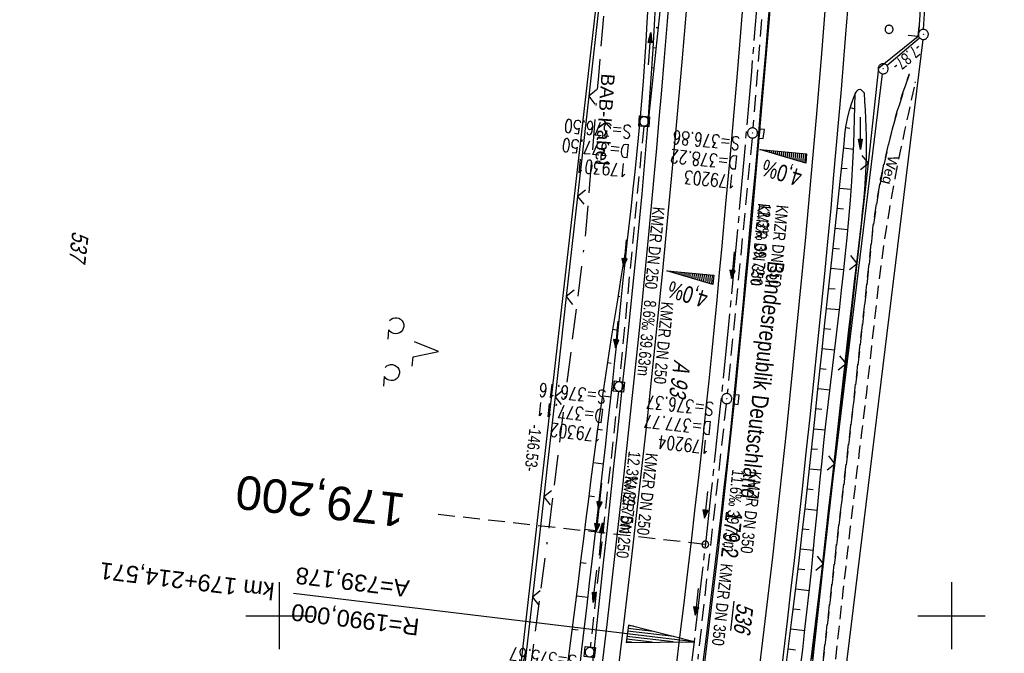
# Model space of a CAD drawing. Extents: x 508275 to 508667, y 447201 to 448341.
# Tile 10 of 33: x 508361 to 508508, y 447494 to 447589. Entities that reach past the tile are written whole.
import ezdxf
from ezdxf.enums import TextEntityAlignment as Align

# ---------------------------------------------------------------- set-up
doc = ezdxf.new("R2010")
doc.units = 0
doc.header["$LTSCALE"] = 10
doc.header["$MEASUREMENT"] = 0
for name, pattern in [('ACAD_ISO16W100', [73, 15, -6.5, 15, -6.5, 15, -7, 1, -7]), ('ACHSE', [5.5, 4, -0.5, 0.5, -0.5]), ('AUSGEZOGEN', [0]), ('LT00', [0]), ('LT11', [0.3, 0.2, -0.1]), ('LT17', [0.15, 0.1, -0.05]), ('STRICHLINIE2', [0.375, 0.25, -0.125])]:
    doc.linetypes.add(name, pattern=pattern)
doc.layers.get('0').update_dxf_attribs({"linetype": 'LT00'})
for name, color, linetype in [('--EK_FBR', 250, 'LT00'), ('--EK_Halt-Pfeil', 4, 'LT00'), ('--EK_Haltung', 7, 'STRICHLINIE2'), ('--EK_Haltung-Text', 140, 'LT00'), ('--EK_Schacht-Text', 5, 'LT00'), ('--EK_ST-93-1', 30, 'LT17'), ('--EL_DFK_AB_L', 21, 'LT00'), ('--EL_DFK_AB_P', 7, 'LT00'), ('--EL_Halt-Pfeil', 4, 'LT00'), ('--EL_Haltung', 182, 'STRICHLINIE2'), ('--EL_Haltung-Text', 182, 'LT00'), ('-AX-093', 35, 'ACHSE'), ('-EL-93-1', 250, 'LT00'), ('-QUE-40O', 11, 'Continuous'), ('-QUE-40W', 11, 'Continuous'), ('-ST-93-1', 250, 'LT00'), ('ABSTAND', 8, 'LT00'), ('BAB-KABEL', 220, 'ACAD_ISO16W100'), ('BAB-KABEL_TEXT', 221, 'Continuous'), ('BRD', 255, 'Continuous'), ('DFK_AB_FLNR', 7, 'Continuous'), ('DFK_AB_L', 21, 'LT00'), ('DFK_AB_P', 7, 'LT00'), ('DFK_BES-WEGE', 255, 'LT00'), ('DFK_FLUR_NR', 250, 'LT00'), ('DFK_KATASTER', 250, 'LT00'), ('DFK_NUTZUNG', 250, 'LT00'), ('DFK_VERMPKT', 252, 'LT00'), ('FELDWEG_TEXT', 250, 'Continuous'), ('PFEIL', 140, 'AUSGEZOGEN'), ('V126_AFBR_BAB', 250, 'LT00'), ('V126_BOESCH', 250, 'LT00'), ('V126_BOSCHUNG', 250, 'LT00'), ('V126_FELDWEG', 250, 'LT11'), ('V126_GRABEN', 250, 'LT00'), ('V126_H_BORD', 8, 'LT00'), ('V126_KA_MULD', 182, 'LT00'), ('V126_KA_PRUF', 182, 'LT00'), ('V126_LD_MARK', 250, 'LT00'), ('V126_RASTER', 250, 'LT00'), ('V126_SINKK', 182, 'LT00'), ('V126_ZAUN', 40, 'LT00')]:
    doc.layers.add(name, color=color, linetype=linetype)
doc.styles.add('Arial', font='ARIAL.TTF')
doc.styles.add('Beschrift', font='ARIAL.TTF')
doc.styles.add('Haltungsbeschriftung', font='ARIAL.TTF', dxfattribs={"width": 0.75})
doc.styles.add('schachtbeschriftung', font='romans.shx', dxfattribs={"width": 0.75, "height": 2})
doc.styles.get("Standard").update_dxf_attribs({"font": 'ARIAL.TTF'})

# ---------------------------------------------------------------- blocks, each defined once
blk = doc.blocks.new('SYMB7010')
at = {"color": 0, "linetype": 'ByBlock'}
for points in [[(-0.031408, 0.499213), (-0.093728, 0.49134), (-0.15457, 0.475719), (-0.212975, 0.452595), (-0.268021, 0.422333), (-0.31884, 0.385411), (-0.36463, 0.342411), (-0.40467, 0.29401), (-0.438329, 0.240973), (-0.465074, 0.184136), (-0.484486, 0.124395), (-0.496256, 0.062692), (-0.5002, 0)], [(-0.5002, 0), (-0.496256, -0.062692), (-0.484486, -0.124395), (-0.465075, -0.184136), (-0.438329, -0.240973), (-0.404671, -0.29401), (-0.36463, -0.342411), (-0.31884, -0.385411), (-0.268021, -0.422333), (-0.212975, -0.452595), (-0.154571, -0.475719), (-0.093728, -0.49134), (-0.031408, -0.499213), (0.031408, -0.499213)], [(0.5002, 0), (0.496256, 0.062692), (0.484485, 0.124395), (0.465074, 0.184136), (0.438329, 0.240973), (0.40467, 0.29401), (0.36463, 0.342411), (0.31884, 0.385411), (0.268021, 0.422333), (0.212975, 0.452595), (0.15457, 0.475719), (0.093728, 0.49134), (0.031408, 0.499213), (-0.031408, 0.499213)], [(0.031408, -0.499213), (0.093728, -0.491341), (0.15457, -0.475719), (0.212975, -0.452595), (0.268021, -0.422333), (0.31884, -0.385411), (0.36463, -0.342411), (0.404671, -0.294011), (0.438329, -0.240974), (0.465075, -0.184136), (0.484486, -0.124395), (0.496256, -0.062692), (0.500201, 0)]]:
    blk.add_lwpolyline(points, dxfattribs=at)
blk = doc.blocks.new('SYMB7201')
at = {"color": 0, "linetype": 'ByBlock'}
for p, q in [((0, 0.385), (-0.11, 0.015)), ((-0.255, -0.385), (-0.115, -0.385)), ((0.445, -0.385), (0.585, -0.385))]:
    blk.add_line(p, q, dxfattribs=at)
for points in [[(0.25, 0.015), (0.11, 0.015), (0, 0.385)], [(-0.393816, -0.383308), (-0.416239, -0.362945), (-0.432849, -0.337617), (-0.442589, -0.308936), (-0.444836, -0.27873), (-0.439449, -0.248923), (-0.426769, -0.221415), (-0.407606, -0.197958), (-0.38318, -0.180047), (-0.355047, -0.168823), (-0.325, -0.165), (-0.294953, -0.168823), (-0.26682, -0.180047), (-0.242394, -0.197959), (-0.223231, -0.221415), (-0.210551, -0.248923), (-0.205164, -0.27873), (-0.207411, -0.308936), (-0.21715, -0.337617), (-0.233761, -0.362945), (-0.256184, -0.383308)], [(0.306185, -0.383308), (0.283761, -0.362945), (0.267151, -0.337617), (0.257411, -0.308936), (0.255164, -0.27873), (0.260552, -0.248923), (0.273231, -0.221415), (0.292394, -0.197958), (0.31682, -0.180047), (0.344953, -0.168823), (0.375, -0.165), (0.405047, -0.168823), (0.43318, -0.180047), (0.457606, -0.197959), (0.476769, -0.221415), (0.489449, -0.248923), (0.494836, -0.27873), (0.492589, -0.308936), (0.48285, -0.337617), (0.466239, -0.362945), (0.443816, -0.383308)]]:
    blk.add_lwpolyline(points, dxfattribs=at)
blk = doc.blocks.new('SYMB0003')
at = {"color": 0, "linetype": 'ByBlock'}
for p, q in [((-0.015712, 0), (0.010166, 0.012015)), ((0, -0.021257), (-0.015712, 0)), ((0.010166, 0.012015), (0, -0.021257))]:
    blk.add_line(p, q, dxfattribs=at)
for points in [[(-0.031395, 0.499013), (-0.093691, 0.491144), (-0.154509, 0.475528), (-0.21289, 0.452414), (-0.267913, 0.422164), (-0.318712, 0.385257), (-0.364484, 0.342274), (-0.404509, 0.293893), (-0.438154, 0.240877), (-0.464888, 0.184062), (-0.484292, 0.124345), (-0.496058, 0.062667), (-0.5, 0)], [(-0.5, 0), (-0.496058, -0.062667), (-0.484292, -0.124345), (-0.464888, -0.184062), (-0.438154, -0.240877), (-0.404509, -0.293893), (-0.364485, -0.342274), (-0.318712, -0.385257), (-0.267914, -0.422164), (-0.21289, -0.452414), (-0.154509, -0.475529), (-0.093691, -0.491144), (-0.031395, -0.499014), (0.031395, -0.499014)], [(0.5, 0), (0.496057, 0.062667), (0.484292, 0.124345), (0.464888, 0.184062), (0.438153, 0.240877), (0.404509, 0.293893), (0.364484, 0.342274), (0.318712, 0.385257), (0.267913, 0.422164), (0.21289, 0.452414), (0.154509, 0.475528), (0.093691, 0.491144), (0.031395, 0.499013), (-0.031395, 0.499013)], [(0.031395, -0.499014), (0.093691, -0.491144), (0.154509, -0.475529), (0.21289, -0.452414), (0.267914, -0.422164), (0.318712, -0.385257), (0.364485, -0.342274), (0.404509, -0.293893), (0.438154, -0.240877), (0.464889, -0.184062), (0.484292, -0.124345), (0.496058, -0.062667), (0.5, 0)]]:
    blk.add_lwpolyline(points, dxfattribs=at)
blk = doc.blocks.new('SYMB18')
at = {"color": 0, "linetype": 'ByBlock'}
for p, q in [((1, 0.13), (0, 0)), ((0.000669, 0), (1, 0)), ((0.307692, 0.04), (1, 0.04)), ((0.615385, 0.08), (1, 0.08)), ((0.923077, 0.12), (1, 0.12)), ((0.307692, -0.04), (1, -0.04)), ((0.615385, -0.08), (1, -0.08)), ((0.923077, -0.12), (1, -0.12))]:
    blk.add_line(p, q, dxfattribs=at)
at = {"color": 0, "linetype": 'ByBlock', "flags": 128}
blk.add_lwpolyline([(0, 0), (1, -0.13), (1, 0.13)], dxfattribs=at)
blk = doc.blocks.new('SYMB2')
at = {"color": 0, "linetype": 'ByBlock', "flags": 128}
for points in [[(-0.031395, 0.499013), (-0.093691, 0.491144), (-0.154509, 0.475528), (-0.21289, 0.452414), (-0.267913, 0.422164), (-0.318712, 0.385257), (-0.364484, 0.342274), (-0.404509, 0.293893), (-0.438154, 0.240877), (-0.464888, 0.184062), (-0.484292, 0.124345), (-0.496058, 0.062667), (-0.5, 0)], [(-0.5, 0), (-0.496058, -0.062667), (-0.484292, -0.124345), (-0.464888, -0.184062), (-0.438154, -0.240877), (-0.404509, -0.293893), (-0.364485, -0.342274), (-0.318712, -0.385257), (-0.267914, -0.422164), (-0.21289, -0.452414), (-0.154509, -0.475529), (-0.093691, -0.491144), (-0.031395, -0.499014), (0.031395, -0.499014)], [(0.5, 0), (0.496057, 0.062667), (0.484292, 0.124345), (0.464888, 0.184062), (0.438153, 0.240877), (0.404509, 0.293893), (0.364484, 0.342274), (0.318712, 0.385257), (0.267913, 0.422164), (0.21289, 0.452414), (0.154509, 0.475528), (0.093691, 0.491144), (0.031395, 0.499013), (-0.031395, 0.499013)], [(0.031395, -0.499014), (0.093691, -0.491144), (0.154509, -0.475529), (0.21289, -0.452414), (0.267914, -0.422164), (0.318712, -0.385257), (0.364485, -0.342274), (0.404509, -0.293893), (0.438154, -0.240877), (0.464889, -0.184062), (0.484292, -0.124345), (0.496058, -0.062667), (0.5, 0)]]:
    blk.add_lwpolyline(points, dxfattribs=at)
blk = doc.blocks.new('Pfreil3')
at = {"layer": 'PFEIL'}
blk.add_hatch(color=256, dxfattribs=at).paths.add_polyline_path([(-1.55, 0.27), (-1.55, -0.27), (0, 0)])
for p, q in [((-1.55, 0), (-4.83, 0)), ((-1.55, -0.27), (-1.55, 0.27)), ((-1.55, 0.27), (0, 0)), ((0, 0), (-1.55, -0.27))]:
    blk.add_line(p, q, dxfattribs=at)
blk = doc.blocks.new('SYMB0011')
at = {"color": 0, "linetype": 'ByBlock'}
for p, q in [((0.5, 0), (-0.5, 0)), ((0, 0.5), (0, -0.5))]:
    blk.add_line(p, q, dxfattribs=at)
blk = doc.blocks.new('SYMB0024')
at = {"color": 0, "linetype": 'ByBlock'}
for p, q in [((-0.5, 0.5), (0, 0)), ((0, 0), (0.5, 0.5))]:
    blk.add_line(p, q, dxfattribs=at)
blk = doc.blocks.new('SYMB1210')
at = {"color": 0, "linetype": 'ByBlock'}
blk.add_line((0.018815, -0.179014), (0.055623, -0.17119), dxfattribs=at)
for points in [[(-0.2, -0.2), (-0.2, 0.2), (0.2, 0.2), (0.2, -0.2), (-0.2, -0.2)], [(0.018815, 0.179014), (-0.018815, 0.179014), (-0.055623, 0.17119), (-0.09, 0.155885), (-0.120444, 0.133766), (-0.145623, 0.105801), (-0.164438, 0.073213), (-0.176067, 0.037424), (-0.18, 0)], [(-0.18, 0), (-0.176067, -0.037424), (-0.164438, -0.073213), (-0.145623, -0.105801), (-0.120444, -0.133766), (-0.09, -0.155885), (-0.055623, -0.17119), (-0.018815, -0.179014), (0.018815, -0.179014)], [(0.18, 0), (0.176067, 0.037424), (0.164438, 0.073213), (0.145623, 0.105801), (0.120444, 0.133766), (0.09, 0.155885), (0.055623, 0.17119), (0.018815, 0.179014)], [(0.055623, -0.17119), (0.09, -0.155885), (0.120444, -0.133766), (0.145623, -0.105801), (0.164438, -0.073213), (0.176067, -0.037424), (0.18, 0)]]:
    blk.add_lwpolyline(points, dxfattribs=at)
blk = doc.blocks.new('SYMB0652')
at = {"color": 0, "linetype": 'ByBlock'}
blk.add_lwpolyline([(-0.15, -0.075), (0.15, -0.075), (0.15, 0.075), (-0.15, 0.075), (-0.15, -0.075)], dxfattribs=at)
blk = doc.blocks.new('SYMB0070')
at = {"color": 0, "linetype": 'ByBlock'}
for p, q in [((-0.5, 0), (0.2, 0)), ((0.5, 0), (0.2, 0.1)), ((0.2, 0.1), (0.2, 0)), ((0.468, 0), (0.21, 0.086)), ((0.21, 0.086), (0.21, -0.086)), ((0.21, -0.086), (0.468, 0)), ((0.22, -0.072), (0.437, 0)), ((0.23, -0.058), (0.405, 0)), ((0.24, -0.045), (0.374, 0)), ((0.342, 0), (0.25, 0.031)), ((0.25, 0.031), (0.25, -0.031)), ((0.25, -0.031), (0.342, 0)), ((0.26, -0.017), (0.31, 0)), ((0.27, -0.003), (0.279, 0))]:
    blk.add_line(p, q, dxfattribs=at)
for points in [[(0.2, 0), (0.2, -0.1), (0.5, 0)], [(0.437, 0), (0.22, 0.072), (0.22, -0.072)], [(0.405, 0), (0.23, 0.058), (0.23, -0.058)], [(0.374, 0), (0.24, 0.045), (0.24, -0.045)], [(0.31, 0), (0.26, 0.017), (0.26, -0.017)], [(0.279, 0), (0.27, 0.003), (0.27, -0.003)]]:
    blk.add_lwpolyline(points, dxfattribs=at)

msp = doc.modelspace()

# ---------------------------------------------------------------- hatches: boundary and pattern name
at = {"layer": '-QUE-40O'}
h = msp.add_hatch(dxfattribs=at)
h.set_pattern_fill('LT_0', color=256, scale=0.3, angle=264.6276, style=0, pattern_type=2)
h.set_pattern_definition([(264.627589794, (-17551.12818, 20605.13195), (0.29868214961, -0.02808867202), [0.3])])
h.paths.add_polyline_path([(508471.46, 447569.38), (508478.43, 447568.72), (508478.3, 447567.33)])
at = {"layer": '-QUE-40W'}
h = msp.add_hatch(dxfattribs=at)
h.set_pattern_fill('LT_0', color=256, scale=0.3, angle=264.5764, style=0, pattern_type=2)
h.set_pattern_definition([(264.57641432, (0.62007, -0.04202), (0.2986569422, -0.02835543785), [0.29999999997])])
h.paths.add_polyline_path([(508457.66, 447551.34), (508464.63, 447550.68), (508464.5, 447549.29)])

# ---------------------------------------------------------------- linework, layer by layer
at = {"layer": '--EK_FBR', "color": 2}
for points in [[(508410.14, 447218.34), (508414.99, 447236.67), (508420.92, 447260.35), (508426.99, 447285.91), (508432.96, 447312.71), (508437.79, 447335.71), (508441.96, 447356.75), (508446.7, 447382.18), (508450.9, 447406.52), (508454.93, 447431.64), (508458.08, 447453.09), (508461.49, 447478.37), (508465.32, 447509.79), (508467.81, 447532.72), (508470.19, 447557.32), (508472.86, 447588.21), (508474.73, 447612.63)], [(508459.02, 447492.12), (508459.6, 447496.79), (508460.17, 447501.46), (508460.73, 447506.12), (508461.31, 447511.08), (508461.88, 447516.03), (508462.44, 447520.99), (508462.98, 447525.95), (508463.51, 447530.91), (508463.93, 447534.93), (508464.33, 447538.94), (508464.72, 447542.96), (508465.11, 447546.98), (508465.49, 447551), (508465.86, 447555.02), (508466.44, 447561.28), (508467, 447567.54), (508467.56, 447573.8), (508468.1, 447580.07), (508468.51, 447584.96), (508468.92, 447589.86)]]:
    msp.add_lwpolyline(points, dxfattribs=at)
at = {"layer": '--EK_FBR'}
for points in [[(508447.92, 447491.71), (508448.76, 447498.71), (508449.57, 447505.71), (508450.36, 447512.71), (508451.14, 447519.71), (508451.91, 447526.72), (508452.65, 447533.73), (508453.14, 447538.32), (508453.61, 447542.92), (508454.08, 447547.51), (508454.54, 447552.11), (508454.98, 447556.71), (508455.38, 447561), (508455.77, 447565.29), (508456.15, 447569.59), (508456.52, 447573.88), (508456.88, 447578.18), (508457.24, 447582.48), (508457.73, 447588.41), (508458.2, 447594.34)], [(508474.54, 447490.11), (508475.07, 447494.64), (508475.59, 447499.17), (508476.11, 447503.7), (508476.62, 447508.23), (508477.22, 447513.55), (508477.81, 447518.88), (508478.39, 447524.21), (508478.97, 447529.53), (508479.53, 447534.86), (508480.08, 447540.19), (508480.62, 447545.52), (508481.15, 447550.85), (508481.66, 447556.18), (508482.07, 447560.61), (508482.46, 447565.04), (508482.85, 447569.47), (508483.23, 447573.89), (508483.61, 447578.32), (508483.97, 447582.75), (508484.34, 447587.18), (508484.67, 447591.26)]]:
    msp.add_lwpolyline(points, dxfattribs=at)
at = {"layer": '--EK_FBR', "linetype": 'LT11', "flags": 128}
for points in [[(508437.55, 447215.16), (508437.83, 447216.77), (508438.3, 447219.46), (508438.77, 447222.16), (508439.25, 447225), (508439.72, 447227.84), (508440.19, 447230.68), (508440.66, 447233.52), (508441.12, 447236.36), (508441.59, 447239.2), (508442.05, 447242.04), (508442.52, 447244.88), (508443.17, 447248.71), (508443.83, 447252.54), (508444.49, 447256.37), (508445.16, 447260.2), (508445.83, 447264.03), (508446.5, 447267.86), (508447.05, 447271.03), (508447.6, 447274.19), (508448.15, 447277.36), (508448.69, 447280.53), (508449.22, 447283.7), (508449.74, 447286.88), (508450.25, 447290.05), (508450.69, 447292.81), (508451.11, 447295.56), (508451.53, 447298.32), (508451.95, 447301.07), (508452.38, 447303.83), (508452.81, 447306.59), (508453.24, 447309.34), (508453.7, 447312.09), (508454.13, 447314.64), (508454.57, 447317.19), (508455.02, 447319.74), (508455.48, 447322.29), (508455.94, 447324.83), (508456.41, 447327.38), (508456.87, 447329.93), (508457.33, 447332.47), (508457.78, 447335.02), (508458.28, 447337.91), (508458.78, 447340.8), (508459.27, 447343.7), (508459.75, 447346.59), (508460.23, 447349.49), (508460.7, 447352.38), (508461.18, 447355.28), (508462.12, 447361.02), (508463.07, 447366.76), (508464.03, 447372.5), (508465, 447378.24), (508465.54, 447381.45), (508466.09, 447384.65), (508466.63, 447387.86), (508467.17, 447391.06), (508467.71, 447394.27), (508468.24, 447397.47), (508468.76, 447400.68), (508469.47, 447405.13), (508470.16, 447409.58), (508470.84, 447414.04), (508471.5, 447418.5), (508472.15, 447422.95), (508472.81, 447427.59), (508473.46, 447432.23), (508474.1, 447436.87), (508474.72, 447441.51), (508475.34, 447446.15), (508475.85, 447449.98), (508476.34, 447453.81), (508476.83, 447457.64), (508477.31, 447461.47), (508477.77, 447465.3), (508478.23, 447469.13), (508478.59, 447472.28), (508478.94, 447475.42), (508479.29, 447478.57), (508479.63, 447481.72), (508479.97, 447484.86), (508480.31, 447488.01), (508480.66, 447491.16), (508481.16, 447495.63), (508481.67, 447500.09), (508482.19, 447504.56), (508482.71, 447509.02), (508483.24, 447513.48), (508483.69, 447517.21), (508484.13, 447520.93), (508484.58, 447524.65), (508485.02, 447528.37), (508485.46, 447532.09), (508485.89, 447535.82), (508486.31, 447539.53), (508486.73, 447543.25), (508487.14, 447546.97), (508487.55, 447550.68), (508487.96, 447554.4), (508488.36, 447558.12), (508488.78, 447560.97), (508489.26, 447563.82), (508489.82, 447566.65), (508490.45, 447569.47), (508491.15, 447572.27), (508491.93, 447575.05), (508492.77, 447577.81), (508493.68, 447580.54)], [(508439.35, 447214.95), (508439.35, 447214.95), (508439.68, 447216.83), (508440.11, 447219.24), (508440.53, 447221.65), (508441.19, 447225.47), (508441.84, 447229.28), (508442.47, 447233.1), (508443.1, 447236.92), (508443.72, 447240.74), (508444.34, 447244.56), (508444.86, 447247.83), (508445.39, 447251.1), (508445.92, 447254.37), (508446.46, 447257.64), (508447.01, 447260.91), (508447.56, 447264.18), (508448.13, 447267.44), (508448.57, 447269.9), (508449.01, 447272.35), (508449.46, 447274.81), (508449.9, 447277.26), (508450.34, 447279.71), (508450.77, 447282.17), (508451.19, 447284.63), (508451.6, 447287.09), (508452, 447289.55), (508452.33, 447291.74), (508452.65, 447293.92), (508452.96, 447296.11), (508453.27, 447298.3), (508453.57, 447300.5), (508453.88, 447302.69), (508454.2, 447304.87), (508454.52, 447307.06), (508454.85, 447309.25), (508455.2, 447311.43), (508455.6, 447313.77), (508456.02, 447316.11), (508456.45, 447318.45), (508456.9, 447320.79), (508457.35, 447323.12), (508457.8, 447325.45), (508458.26, 447327.79), (508458.71, 447330.12), (508459.16, 447332.46), (508459.59, 447334.79), (508460.04, 447337.31), (508460.48, 447339.82), (508460.9, 447342.34), (508461.32, 447344.86), (508461.73, 447347.38), (508462.13, 447349.9), (508462.54, 447352.42), (508462.95, 447354.94), (508463.49, 447358.21), (508464.03, 447361.49), (508464.58, 447364.77), (508465.14, 447368.04), (508465.7, 447371.32), (508466.25, 447374.59), (508466.81, 447377.87), (508467.57, 447382.37), (508468.32, 447386.87), (508469.07, 447391.38), (508469.8, 447395.88), (508470.53, 447400.39), (508471.23, 447404.83), (508471.93, 447409.28), (508472.61, 447413.73), (508473.28, 447418.17), (508473.93, 447422.63), (508474.59, 447427.25), (508475.23, 447431.88), (508475.86, 447436.51), (508476.48, 447441.14), (508477.09, 447445.78), (508477.68, 447450.41), (508478.26, 447455.04), (508478.84, 447459.68), (508479.4, 447464.31), (508479.96, 447468.95), (508480.61, 447474.43), (508481.25, 447479.91), (508481.88, 447485.39), (508482.49, 447490.88), (508482.84, 447494.08), (508483.19, 447497.28), (508483.54, 447500.49), (508483.89, 447503.69), (508484.25, 447506.89), (508484.61, 447510.09), (508484.98, 447513.29), (508485.31, 447516.09), (508485.64, 447518.88), (508485.98, 447521.67), (508486.32, 447524.46), (508486.66, 447527.26), (508487, 447530.05), (508487.33, 447532.84), (508487.65, 447535.64), (508487.89, 447537.87), (508488.14, 447540.1), (508488.38, 447542.33), (508488.63, 447544.56), (508488.88, 447546.79), (508489.14, 447549.02), (508489.42, 447551.25), (508489.71, 447553.47), (508490.02, 447555.69), (508490.36, 447557.91), (508490.75, 447560.3), (508491.17, 447562.69), (508491.62, 447565.07), (508492.08, 447567.46), (508492.57, 447569.83), (508493.06, 447572.21), (508493.57, 447574.58), (508494.09, 447576.96), (508494.61, 447579.33)]]:
    msp.add_lwpolyline(points, dxfattribs=at)
at = {"layer": '--EK_Haltung'}
for p, q in [((508473.5, 447611.12), (508470.45, 447572.58)), ((508454.2, 447572.8), (508450.58, 447534.84)), ((508470.32, 447571.08), (508466.63, 447533.04)), ((508450.43, 447533.35), (508446.25, 447495.32)), ((508466.47, 447531.55), (508462.23, 447493.51))]:
    msp.add_line(p, q, dxfattribs=at)
at = {"layer": '--EK_ST-93-1', "ltscale": 2.5}
msp.add_line((508463.37, 447510.61), (508423.61, 447515.06), dxfattribs=at)
at = {"layer": '--EL_DFK_AB_L'}
for p, q in [((508495.84, 447587.24), (508507.85, 447791.96)), ((508447.58, 447595.21), (508431.18, 447451.12)), ((508490.39, 447581.87), (508495.23, 447586)), ((508466.92, 447393.72), (508489.73, 447580.63))]:
    msp.add_line(p, q, dxfattribs=at)
at = {"layer": '--EL_Haltung'}
for p, q in [((508473.5, 447611.12), (508470.45, 447572.58)), ((508454.2, 447572.8), (508450.58, 447534.84)), ((508470.32, 447571.08), (508466.63, 447533.04)), ((508450.43, 447533.35), (508446.25, 447495.32)), ((508466.47, 447531.55), (508462.23, 447493.51))]:
    msp.add_line(p, q, dxfattribs=at)
at = {"layer": '-AX-093', "ltscale": 0.2}
msp.add_lwpolyline([(508471.24, 447593.58), (508470.22, 447581), (508469.14, 447568.43), (508468.01, 447555.87), (508466.81, 447543.31), (508465.55, 447530.75), (508464.21, 447518.2), (508462.81, 447505.67), (508461.69, 447496.13), (508460.15, 447483.61), (508458.53, 447471.1), (508456.82, 447458.6), (508455.04, 447446.1), (508453.19, 447433.62), (508451.25, 447421.16), (508449.23, 447408.7), (508447.13, 447396.26)], dxfattribs=at)
at = {"layer": '-EL-93-1'}
msp.add_line((508456.72, 447496.73), (508402.12, 447503.28), dxfattribs=at)
at = {"layer": '-QUE-40O', "flags": 128}
msp.add_lwpolyline([(508478.3, 447567.33), (508471.46, 447569.38), (508478.43, 447568.72), (508478.3, 447567.33)], dxfattribs=at)
at = {"layer": '-QUE-40W', "flags": 128}
msp.add_lwpolyline([(508464.5, 447549.29), (508457.66, 447551.34), (508464.63, 447550.68), (508464.5, 447549.29)], dxfattribs=at)
at = {"layer": 'BAB-KABEL', "ltscale": 0.03, "flags": 128}
msp.add_lwpolyline([(508483.28, 448141.06), (508483.04, 448139.23), (508479.75, 448113.4), (508481.53, 448103.17), (508480.16, 448094.26), (508478.94, 448090.58), (508477.43, 448087.4), (508476.34, 448080.03), (508472.78, 448052.02), (508471.01, 448040.42), (508470.05, 448032.88), (508469.51, 448025.92), (508468.69, 448016.78), (508466.83, 447996.18), (508463.71, 447929.6), (508460.37, 447843.86), (508458.4, 447784.54), (508457.29, 447767.2), (508455.21, 447723.04), (508453.73, 447699.29), (508451.38, 447637.7), (508449.2, 447601.32), (508447.46, 447580.35), (508445.55, 447556.95), (508439.9, 447511.62), (508435.63, 447479.34), (508431.54, 447447.33), (508425.81, 447408.25), (508422.06, 447386.25), (508419.49, 447370.36), (508419.46, 447366.69), (508417.02, 447353.03), (508419.67, 447348.57), (508418.26, 447336.94), (508413.79, 447330.93), (508402.03, 447282.82), (508386.1, 447280.45), (508366.68, 447274.03), (508361.37, 447269.7), (508361.66, 447256.67), (508362.2, 447223.9)], dxfattribs=at)
at = {"layer": 'DFK_AB_L'}
for p, q in [((508495.84, 447587.24), (508507.85, 447791.96)), ((508447.58, 447595.21), (508431.18, 447451.12)), ((508490.39, 447581.87), (508495.23, 447586)), ((508466.92, 447393.72), (508489.73, 447580.63))]:
    msp.add_line(p, q, dxfattribs=at)
at = {"layer": 'DFK_KATASTER'}
msp.add_line((508495.71, 447585.74), (508472.12, 447393.01), dxfattribs=at)
at = {"layer": 'V126_AFBR_BAB', "color": 0}
for points in [[(508410.14, 447218.34), (508414.99, 447236.67), (508420.92, 447260.35), (508426.99, 447285.91), (508432.96, 447312.71), (508437.79, 447335.71), (508441.96, 447356.75), (508446.7, 447382.18), (508450.9, 447406.52), (508454.93, 447431.64), (508458.08, 447453.09), (508461.49, 447478.37), (508465.32, 447509.79), (508467.81, 447532.72), (508470.19, 447557.32), (508472.86, 447588.21), (508474.73, 447612.63)], [(508459.02, 447492.12), (508459.6, 447496.79), (508460.17, 447501.46), (508460.73, 447506.12), (508461.31, 447511.08), (508461.88, 447516.03), (508462.44, 447520.99), (508462.98, 447525.95), (508463.51, 447530.91), (508463.93, 447534.93), (508464.33, 447538.94), (508464.72, 447542.96), (508465.11, 447546.98), (508465.49, 447551), (508465.86, 447555.02), (508466.44, 447561.28), (508467, 447567.54), (508467.56, 447573.8), (508468.1, 447580.07), (508468.51, 447584.96), (508468.92, 447589.86)]]:
    msp.add_lwpolyline(points, dxfattribs=at)
at = {"layer": 'V126_AFBR_BAB'}
for points in [[(508447.92, 447491.71), (508448.76, 447498.71), (508449.57, 447505.71), (508450.36, 447512.71), (508451.14, 447519.71), (508451.91, 447526.72), (508452.65, 447533.73), (508453.14, 447538.32), (508453.61, 447542.92), (508454.08, 447547.51), (508454.54, 447552.11), (508454.98, 447556.71), (508455.38, 447561), (508455.77, 447565.29), (508456.15, 447569.59), (508456.52, 447573.88), (508456.88, 447578.18), (508457.24, 447582.48), (508457.73, 447588.41), (508458.2, 447594.34)], [(508474.54, 447490.11), (508475.07, 447494.64), (508475.59, 447499.17), (508476.11, 447503.7), (508476.62, 447508.23), (508477.22, 447513.55), (508477.81, 447518.88), (508478.39, 447524.21), (508478.97, 447529.53), (508479.53, 447534.86), (508480.08, 447540.19), (508480.62, 447545.52), (508481.15, 447550.85), (508481.66, 447556.18), (508482.07, 447560.61), (508482.46, 447565.04), (508482.85, 447569.47), (508483.23, 447573.89), (508483.61, 447578.32), (508483.97, 447582.75), (508484.34, 447587.18), (508484.67, 447591.26)]]:
    msp.add_lwpolyline(points, dxfattribs=at)
at = {"layer": 'V126_BOESCH'}
for points in [[(508456.59, 447589.89), (508456.26, 447586.61), (508455.91, 447583.34), (508455.56, 447580.07), (508455.21, 447576.79), (508454.86, 447573.52)], [(508475.36, 447492.26), (508475.86, 447496.21), (508476.36, 447500.16), (508476.84, 447504.11), (508477.32, 447508.21), (508477.79, 447512.32), (508478.25, 447516.42), (508478.71, 447520.53), (508479.15, 447524.64), (508479.6, 447528.75), (508480.12, 447533.68), (508480.65, 447538.61), (508481.17, 447543.54), (508481.7, 447548.47), (508482.23, 447553.41), (508482.83, 447559.02), (508483.43, 447564.62), (508484.04, 447570.23), (508484.13, 447571.5), (508484.29, 447572.76), (508484.52, 447574), (508484.83, 447575.24), (508485.2, 447576.45), (508485.64, 447577.64)], [(508442.97, 447493.24), (508443.45, 447497.05), (508443.94, 447500.86), (508444.43, 447504.68), (508444.91, 447508.49), (508445.28, 447511.44), (508445.65, 447514.4), (508446.03, 447517.35), (508446.41, 447520.3), (508446.79, 447523.25), (508447.19, 447526.2), (508447.59, 447529.15), (508448.01, 447532.1), (508448.45, 447535.08), (508448.9, 447538.07), (508449.37, 447541.05), (508449.84, 447544.03), (508450.33, 447547.01), (508450.82, 447549.99), (508451.31, 447552.97), (508451.81, 447555.95)]]:
    msp.add_lwpolyline(points, dxfattribs=at)
at = {"layer": 'V126_BOSCHUNG'}
for p, q in [((508456.34, 447587.45), (508456.06, 447587.48)), ((508456.03, 447584.47), (508455.61, 447584.51)), ((508455.72, 447581.48), (508455.57, 447581.5)), ((508455.4, 447578.5), (508455.22, 447578.52)), ((508455.07, 447575.52), (508455.04, 447575.52)), ((508484.93, 447575.6), (508485.59, 447575.41)), ((508484.27, 447572.63), (508484.89, 447572.52)), ((508483.97, 447569.6), (508485.41, 447569.44)), ((508483.65, 447566.61), (508484.45, 447566.53)), ((508483.33, 447563.63), (508485.07, 447563.45)), ((508483, 447560.65), (508483.92, 447560.55)), ((508482.68, 447557.66), (508484.59, 447557.47)), ((508482.36, 447554.68), (508483.33, 447554.58)), ((508451.23, 447552.49), (508451.43, 447552.46)), ((508482.04, 447551.7), (508483.99, 447551.5)), ((508481.73, 447548.71), (508482.69, 447548.62)), ((508450.42, 447547.56), (508450.66, 447547.52)), ((508481.41, 447545.73), (508483.32, 447545.54)), ((508449.62, 447542.63), (508450.38, 447542.5)), ((508481.09, 447542.75), (508482.03, 447542.65)), ((508480.77, 447539.77), (508482.6, 447539.58)), ((508448.84, 447537.68), (508449.35, 447537.6)), ((508480.46, 447536.78), (508481.35, 447536.69)), ((508480.14, 447533.8), (508481.89, 447533.62)), ((508448.1, 447532.73), (508449.34, 447532.55)), ((508479.82, 447530.82), (508480.68, 447530.73)), ((508447.4, 447527.78), (508448.09, 447527.68)), ((508479.5, 447527.83), (508481.22, 447527.66)), ((508479.18, 447524.85), (508480.04, 447524.76)), ((508446.73, 447522.82), (508448.22, 447522.62)), ((508478.85, 447521.87), (508480.6, 447521.69)), ((508446.09, 447517.85), (508446.87, 447517.76)), ((508478.53, 447518.89), (508479.42, 447518.79)), ((508478.2, 447515.91), (508480.02, 447515.71)), ((508445.46, 447512.89), (508447.06, 447512.7)), ((508477.86, 447512.93), (508478.8, 447512.83)), ((508477.52, 447509.96), (508479.44, 447509.73)), ((508444.84, 447507.93), (508445.66, 447507.83)), ((508477.18, 447506.98), (508478.16, 447506.86)), ((508476.82, 447504), (508478.83, 447503.76)), ((508444.21, 447502.97), (508445.91, 447502.77)), ((508476.46, 447501.02), (508477.49, 447500.9)), ((508443.58, 447498.01), (508444.46, 447497.9)), ((508476.09, 447498.04), (508478.17, 447497.79)), ((508475.72, 447495.07), (508476.77, 447494.94))]:
    msp.add_line(p, q, dxfattribs=at)
at = {"layer": 'V126_FELDWEG', "flags": 128}
for points in [[(508493.68, 447580.54), (508492.77, 447577.81), (508491.93, 447575.05), (508491.15, 447572.27), (508490.45, 447569.47), (508489.82, 447566.65), (508489.26, 447563.82), (508488.78, 447560.97), (508488.36, 447558.12), (508487.96, 447554.4), (508487.55, 447550.68), (508487.14, 447546.97), (508486.73, 447543.25), (508486.31, 447539.53), (508485.89, 447535.82), (508485.46, 447532.09), (508485.02, 447528.37), (508484.58, 447524.65), (508484.13, 447520.93), (508483.69, 447517.21), (508483.24, 447513.48), (508482.71, 447509.02), (508482.19, 447504.56), (508481.67, 447500.09), (508481.16, 447495.63), (508480.66, 447491.16), (508480.31, 447488.01), (508479.97, 447484.86), (508479.63, 447481.72), (508479.29, 447478.57), (508478.94, 447475.42), (508478.59, 447472.28), (508478.23, 447469.13), (508477.77, 447465.3), (508477.31, 447461.47), (508476.83, 447457.64), (508476.34, 447453.81), (508475.85, 447449.98), (508475.34, 447446.15), (508474.72, 447441.51), (508474.1, 447436.87), (508473.46, 447432.23), (508472.81, 447427.59), (508472.15, 447422.95), (508471.5, 447418.5), (508470.84, 447414.04), (508470.16, 447409.58), (508469.47, 447405.13), (508468.76, 447400.68), (508468.24, 447397.47), (508467.71, 447394.27), (508467.17, 447391.06), (508466.63, 447387.86), (508466.09, 447384.65), (508465.54, 447381.45), (508465, 447378.24), (508464.03, 447372.5), (508463.07, 447366.76), (508462.12, 447361.02), (508461.18, 447355.28), (508460.7, 447352.38), (508460.23, 447349.49), (508459.75, 447346.59), (508459.27, 447343.7), (508458.78, 447340.8), (508458.28, 447337.91), (508457.78, 447335.02), (508457.33, 447332.47), (508456.87, 447329.93), (508456.41, 447327.38), (508455.94, 447324.83), (508455.48, 447322.29), (508455.02, 447319.74), (508454.57, 447317.19), (508454.13, 447314.64), (508453.7, 447312.09), (508453.24, 447309.34), (508452.81, 447306.59), (508452.38, 447303.83), (508451.95, 447301.07), (508451.53, 447298.32), (508451.11, 447295.56), (508450.69, 447292.81), (508450.25, 447290.05), (508449.74, 447286.88), (508449.22, 447283.7), (508448.69, 447280.53), (508448.15, 447277.36), (508447.6, 447274.19), (508447.05, 447271.03), (508446.5, 447267.86), (508445.83, 447264.03), (508445.16, 447260.2), (508444.49, 447256.37), (508443.83, 447252.54), (508443.17, 447248.71), (508442.52, 447244.88), (508442.05, 447242.04), (508441.59, 447239.2), (508441.12, 447236.36), (508440.66, 447233.52), (508440.19, 447230.68), (508439.72, 447227.84), (508439.25, 447225), (508438.77, 447222.16), (508438.3, 447219.46), (508437.83, 447216.77), (508437.55, 447215.16)], [(508439.35, 447214.95), (508439.68, 447216.83), (508440.11, 447219.24), (508440.53, 447221.65), (508441.19, 447225.47), (508441.84, 447229.28), (508442.47, 447233.1), (508443.1, 447236.92), (508443.72, 447240.74), (508444.34, 447244.56), (508444.86, 447247.83), (508445.39, 447251.1), (508445.92, 447254.37), (508446.46, 447257.64), (508447.01, 447260.91), (508447.56, 447264.18), (508448.13, 447267.44), (508448.57, 447269.9), (508449.01, 447272.35), (508449.46, 447274.81), (508449.9, 447277.26), (508450.34, 447279.71), (508450.77, 447282.17), (508451.19, 447284.63), (508451.6, 447287.09), (508452, 447289.55), (508452.33, 447291.74), (508452.65, 447293.92), (508452.96, 447296.11), (508453.27, 447298.3), (508453.57, 447300.5), (508453.88, 447302.69), (508454.2, 447304.87), (508454.52, 447307.06), (508454.85, 447309.25), (508455.2, 447311.43), (508455.6, 447313.77), (508456.02, 447316.11), (508456.45, 447318.45), (508456.9, 447320.79), (508457.35, 447323.12), (508457.8, 447325.45), (508458.26, 447327.79), (508458.71, 447330.12), (508459.16, 447332.46), (508459.59, 447334.79), (508460.04, 447337.31), (508460.48, 447339.82), (508460.9, 447342.34), (508461.32, 447344.86), (508461.73, 447347.38), (508462.13, 447349.9), (508462.54, 447352.42), (508462.95, 447354.94), (508463.49, 447358.21), (508464.03, 447361.49), (508464.58, 447364.77), (508465.14, 447368.04), (508465.7, 447371.32), (508466.25, 447374.59), (508466.81, 447377.87), (508467.57, 447382.37), (508468.32, 447386.87), (508469.07, 447391.38), (508469.8, 447395.88), (508470.53, 447400.39), (508471.23, 447404.83), (508471.93, 447409.28), (508472.61, 447413.73), (508473.28, 447418.17), (508473.93, 447422.63), (508474.59, 447427.25), (508475.23, 447431.88), (508475.86, 447436.51), (508476.48, 447441.14), (508477.09, 447445.78), (508477.68, 447450.41), (508478.26, 447455.04), (508478.84, 447459.68), (508479.4, 447464.31), (508479.96, 447468.95), (508480.61, 447474.43), (508481.25, 447479.91), (508481.88, 447485.39), (508482.49, 447490.88), (508482.84, 447494.08), (508483.19, 447497.28), (508483.54, 447500.49), (508483.89, 447503.69), (508484.25, 447506.89), (508484.61, 447510.09), (508484.98, 447513.29), (508485.31, 447516.09), (508485.64, 447518.88), (508485.98, 447521.67), (508486.32, 447524.46), (508486.66, 447527.26), (508487, 447530.05), (508487.33, 447532.84), (508487.65, 447535.64), (508487.89, 447537.87), (508488.14, 447540.1), (508488.38, 447542.33), (508488.63, 447544.56), (508488.88, 447546.79), (508489.14, 447549.02), (508489.42, 447551.25), (508489.71, 447553.47), (508490.02, 447555.69), (508490.36, 447557.91), (508490.75, 447560.3), (508491.17, 447562.69), (508491.62, 447565.07), (508492.08, 447567.46), (508492.57, 447569.83), (508493.06, 447572.21), (508493.57, 447574.58), (508494.09, 447576.96), (508494.61, 447579.33)]]:
    msp.add_lwpolyline(points, dxfattribs=at)
at = {"layer": 'V126_GRABEN'}
for points in [[(508444.64, 447491.77), (508445.02, 447495.04), (508445.4, 447498.31), (508445.77, 447501.58), (508446.15, 447504.85), (508446.52, 447508.12), (508446.92, 447511.52), (508447.32, 447514.92), (508447.72, 447518.33), (508448.11, 447521.73), (508448.51, 447525.13), (508448.89, 447528.53), (508449.27, 447531.94), (508449.59, 447534.94), (508449.91, 447537.94), (508450.23, 447540.94), (508450.54, 447543.95), (508450.85, 447546.95), (508451.17, 447549.95), (508451.48, 447552.95), (508451.81, 447555.95), (508452.09, 447558.48), (508452.37, 447561), (508452.65, 447563.52), (508452.92, 447566.05), (508453.19, 447568.57), (508453.45, 447571.1), (508453.68, 447573.63), (508453.94, 447576.56), (508454.17, 447579.5), (508454.38, 447582.44), (508454.57, 447585.38), (508454.74, 447588.33), (508454.9, 447591.27)], [(508446.43, 447491.41), (508446.81, 447494.7), (508447.18, 447497.98), (508447.54, 447501.27), (508447.89, 447504.56), (508448.24, 447507.85), (508448.75, 447512.64), (508449.26, 447517.43), (508449.77, 447522.22), (508450.28, 447527.01), (508450.79, 447531.8), (508451.16, 447535.2), (508451.52, 447538.6), (508451.89, 447542.01), (508452.25, 447545.41), (508452.6, 447548.82), (508452.95, 447552.22), (508453.29, 447555.63), (508453.64, 447559.2), (508453.97, 447562.78), (508454.28, 447566.35), (508454.58, 447569.93), (508454.86, 447573.51), (508455.12, 447577.1), (508455.37, 447580.7), (508455.59, 447584.3), (508455.81, 447587.9), (508456.01, 447591.5)], [(508486.99, 447577.81), (508487.07, 447576.53), (508487.14, 447575.25), (508487.21, 447573.97), (508487.27, 447572.69), (508487.3, 447571.42), (508487.32, 447570.14), (508487.3, 447568.46), (508487.25, 447566.77), (508487.16, 447565.09), (508487.04, 447563.41), (508486.89, 447561.74), (508486.72, 447560.06), (508486.54, 447558.38), (508486.35, 447556.7), (508486.14, 447555.02), (508485.94, 447553.35), (508485.51, 447549.74), (508485.1, 447546.14), (508484.69, 447542.55), (508484.29, 447538.95), (508483.89, 447535.35), (508483.49, 447531.76), (508483.09, 447528.16), (508482.63, 447524.11), (508482.17, 447520.05), (508481.71, 447516), (508481.25, 447511.94), (508480.8, 447507.89), (508480.34, 447503.83), (508479.96, 447500.41), (508479.59, 447496.98), (508479.21, 447493.56)], [(508485.64, 447577.64), (508485.81, 447577.9), (508485.97, 447578.12), (508486.15, 447578.28), (508486.33, 447578.34), (508486.49, 447578.29), (508486.65, 447578.17), (508486.82, 447578), (508486.99, 447577.81)], [(508477.49, 447492.01), (508477.85, 447494.99), (508478.19, 447497.97), (508478.53, 447500.95), (508478.85, 447503.94), (508479.14, 447506.66), (508479.41, 447509.39), (508479.68, 447512.12), (508479.94, 447514.85), (508480.2, 447517.58), (508480.47, 447520.32), (508480.74, 447523.05), (508481.02, 447525.77), (508481.31, 447528.5), (508481.59, 447531), (508481.88, 447533.49), (508482.17, 447535.98), (508482.47, 447538.47), (508482.77, 447540.97), (508483.07, 447543.46), (508483.36, 447545.95), (508483.65, 447548.44), (508483.93, 447550.94), (508484.19, 447553.44), (508484.47, 447556.23), (508484.72, 447559.02), (508484.95, 447561.82), (508485.15, 447564.62), (508485.31, 447567.41), (508485.44, 447570.22), (508485.51, 447572.07), (508485.56, 447573.93), (508485.6, 447575.78), (508485.64, 447577.64)]]:
    msp.add_lwpolyline(points, dxfattribs=at)
at = {"layer": 'V126_H_BORD'}
msp.add_lwpolyline([(508462.92, 447491.97), (508463.48, 447496.49), (508464.04, 447501.01), (508464.59, 447505.53), (508465.13, 447510.05), (508465.67, 447514.57), (508466.19, 447519.09), (508466.7, 447523.61), (508467.19, 447528.14), (508467.67, 447532.66), (508468.02, 447536.19), (508468.37, 447539.71), (508468.71, 447543.23), (508469.04, 447546.76), (508469.37, 447550.28), (508469.69, 447553.81), (508470.01, 447557.33), (508470.41, 447561.75), (508470.81, 447566.16), (508471.21, 447570.57), (508471.6, 447574.98), (508471.99, 447579.39), (508472.37, 447583.8), (508472.74, 447588.22), (508473.24, 447594.3)], dxfattribs=at)
at = {"layer": 'V126_LD_MARK'}
for points in [[(508458.2, 447400.87), (508459.88, 447411.03), (508461.52, 447421.2), (508463.1, 447431.37), (508464.63, 447441.55), (508466.11, 447451.74), (508467.43, 447461.23), (508468.71, 447470.71), (508469.95, 447480.21), (508471.14, 447489.71), (508472.28, 447499.21), (508473.39, 447508.72), (508474.45, 447518.24), (508475.48, 447527.76), (508476.46, 447537.28), (508477.4, 447546.81), (508478.31, 447556.34), (508479.12, 447565.23), (508479.9, 447574.13), (508480.65, 447583.03), (508481.37, 447591.93)], [(508460.55, 447590.55), (508459.86, 447582.4), (508458.93, 447571.87), (508457.95, 447561.34), (508456.93, 447550.82), (508455.86, 447540.3), (508454.75, 447529.78), (508453.6, 447519.27), (508452.39, 447508.76), (508451.14, 447498.26), (508449.85, 447487.76), (508448.5, 447477.27), (508447.1, 447466.79), (508445.66, 447456.32), (508444.16, 447445.85), (508442.61, 447435.39), (508441.01, 447424.94), (508439.35, 447414.49), (508437.64, 447404.06)]]:
    msp.add_lwpolyline(points, dxfattribs=at)
at = {"layer": 'V126_RASTER'}
for p, q in [((508400, 447495), (508400, 447505)), ((508500, 447505), (508500, 447495)), ((508394.99, 447500), (508404.99, 447500)), ((508494.99, 447500), (508504.99, 447500))]:
    msp.add_line(p, q, dxfattribs=at)
at = {"layer": 'V126_ZAUN'}
for p, q in [((508447.71, 447592.2), (508446.03, 447577.3)), ((508489.2, 447581.51), (508495.02, 447586.24)), ((508487.62, 447567.34), (508489.2, 447581.51)), ((508446.03, 447577.3), (508444.36, 447562.39)), ((508485.96, 447552.43), (508487.62, 447567.34)), ((508444.36, 447562.39), (508442.69, 447547.49)), ((508484.3, 447537.53), (508485.96, 447552.43)), ((508442.69, 447547.49), (508441.02, 447532.58)), ((508482.65, 447522.62), (508484.3, 447537.53)), ((508439.34, 447517.67), (508437.64, 447502.77)), ((508479.29, 447492.81), (508480.97, 447507.71)), ((508437.64, 447502.77), (508435.93, 447487.87))]:
    msp.add_line(p, q, dxfattribs=at)
for points in [[(508495.02, 447586.24), (508495.15, 447586.34), (508496.08, 447601.15)], [(508441.02, 447532.58), (508439.91, 447522.68), (508439.34, 447517.67)], [(508480.97, 447507.71), (508482.44, 447520.81), (508482.65, 447522.62)]]:
    msp.add_lwpolyline(points, dxfattribs=at)

# ---------------------------------------------------------------- block references
at = {"layer": '--EK_Halt-Pfeil', "yscale": 4, "zscale": 4}
for p, xscale, rotation in [((508467.48, 447552.16), 4.000000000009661, 264.4614399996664), ((508450.18, 447541.84), 4.000000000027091, 264.5453600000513), ((508447.71, 447517.72), 3.99999999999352, 263.7375299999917), ((508463.46, 447516.51), 4.00000000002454, 263.6325699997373)]:
    msp.add_blockref('SYMB0070', p, dxfattribs=dict(at, xscale=xscale, rotation=rotation))
at = {"layer": '--EL_DFK_AB_P', "xscale": 1.500000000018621, "yscale": 1.5, "zscale": 1.5, "rotation": 264.7377099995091}
for p in [(508495.8, 447586.49), (508489.82, 447581.38)]:
    msp.add_blockref('SYMB0003', p, dxfattribs=at)
at = {"layer": '--EL_Halt-Pfeil', "yscale": 4, "zscale": 4}
for p, xscale, rotation in [((508451.4, 447553.92), 4.000000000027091, 264.5453600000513), ((508467.48, 447552.16), 4.000000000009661, 264.4614399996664), ((508447.35, 447514.45), 3.99999999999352, 263.7375299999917), ((508462.1, 447502.05), 4.00000000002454, 263.6325699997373)]:
    msp.add_blockref('SYMB0070', p, dxfattribs=dict(at, xscale=xscale, rotation=rotation))
at = {"layer": '-EL-93-1', "xscale": 9.999999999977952, "yscale": 10, "zscale": 10, "rotation": 173.161355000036}
msp.add_blockref('SYMB18', (508461.69, 447496.13), dxfattribs=at)
at = {"layer": '-ST-93-1', "rotation": 274.1956499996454}
msp.add_blockref('SYMB2', (508463.37, 447510.61), dxfattribs=at)
at = {"layer": 'DFK_AB_P', "xscale": 1.500000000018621, "yscale": 1.5, "zscale": 1.5, "rotation": 264.7377099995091}
for p in [(508495.8, 447586.49), (508489.82, 447581.38)]:
    msp.add_blockref('SYMB0003', p, dxfattribs=at)
at = {"layer": 'DFK_NUTZUNG', "xscale": 10.00000000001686, "yscale": 10, "zscale": 10, "rotation": 264.7377100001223}
msp.add_blockref('SYMB7201', (508419.85, 447539.65), dxfattribs=at)
at = {"layer": 'DFK_VERMPKT', "xscale": 1.200000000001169, "yscale": 1.200000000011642, "zscale": 1.2, "rotation": 264.7377100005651}
msp.add_blockref('SYMB7010', (508490.7, 447587.25), dxfattribs=at)
at = {"layer": 'PFEIL'}
for p, rotation in [((508455.24, 447586.8), 85.70880740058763), ((508486.45, 447569.36), 270), ((508448.05, 447513.83), 84.14102103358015), ((508446.69, 447501.95), 263.8814156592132)]:
    msp.add_blockref('Pfreil3', p, dxfattribs=dict(at, rotation=rotation))
at = {"layer": 'V126_FELDWEG', "xscale": 0.100000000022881, "yscale": 0.09999999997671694, "zscale": 0.1, "rotation": 263.3832000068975}
for p in [(508493.68, 447580.54), (508494.61, 447579.33), (508488.36, 447558.12), (508490.36, 447557.91), (508485.89, 447535.82), (508487.65, 447535.64), (508483.24, 447513.48), (508484.98, 447513.29)]:
    msp.add_blockref('SYMB0011', p, dxfattribs=at)
at = {"layer": 'V126_KA_MULD', "zscale": 3.8}
for p, xscale, yscale, rotation in [((508454.27, 447573.55), 3.799999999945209, 3.800000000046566, 85.84069764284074), ((508450.51, 447534.1), 3.799999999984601, 3.799999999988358, 263.3832000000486), ((508446.17, 447494.58), 3.799999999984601, 3.799999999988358, 263.3832000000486)]:
    msp.add_blockref('SYMB1210', p, dxfattribs=dict(at, xscale=xscale, yscale=yscale, rotation=rotation))
at = {"layer": 'V126_KA_PRUF', "xscale": 1.50000000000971, "yscale": 1.5, "zscale": 1.5, "rotation": 263.3832000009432}
for p in [(508470.39, 447571.83), (508466.56, 447532.3)]:
    msp.add_blockref('SYMB0003', p, dxfattribs=at)
at = {"layer": 'V126_SINKK', "xscale": 4.499999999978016, "yscale": 4.5, "zscale": 4.5, "rotation": 263.3832000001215}
for p in [(508471.74, 447571.71), (508467.99, 447532.16)]:
    msp.add_blockref('SYMB0652', p, dxfattribs=at)
at = {"layer": 'V126_ZAUN', "yscale": 2.099999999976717, "zscale": 2.1}
for p, xscale, rotation in [((508495.02, 447586.24), 2.100000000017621, 39.07311999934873), ((508446.03, 447577.3), 2.100000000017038, 263.6000200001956), ((508487.62, 447567.34), 2.099999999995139, 83.64898999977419), ((508444.36, 447562.39), 2.100000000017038, 263.6000200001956), ((508485.96, 447552.43), 2.099999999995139, 83.64898999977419), ((508442.69, 447547.49), 2.100000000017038, 263.6000200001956), ((508484.3, 447537.53), 2.099999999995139, 83.64898999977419), ((508441.02, 447532.58), 2.100000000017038, 263.6000200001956), ((508482.65, 447522.62), 2.099999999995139, 83.64898999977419), ((508439.34, 447517.67), 2.099999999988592, 263.491620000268), ((508480.97, 447507.71), 2.100000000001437, 83.58251999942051), ((508437.64, 447502.77), 2.099999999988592, 263.491620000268)]:
    msp.add_blockref('SYMB0024', p, dxfattribs=dict(at, xscale=xscale, rotation=rotation))

# ---------------------------------------------------------------- texts
at = {"layer": '--EK_Haltung-Text', "style": 'Haltungsbeschriftung', "width": 0.75}
for s, rotation, p in [('12.3‰ 39.72m', -95.5386, (508471.39, 447561.42)), ('KMZR DN 350', -95.5386, (508473.94, 447561.18)), ('8.6‰ 39.63m', -95.4546, (508454.3, 447547.02)), ('KMZR DN 250', -95.4546, (508456.85, 447546.77)), ('12.3‰ 39.75m', -96.2625, (508451.98, 447524.55)), ('KMZR DN 250', -96.2625, (508454.52, 447524.28)), ('11.6‰ 39.78m', -96.3674, (508467.4, 447521.85)), ('KMZR DN 350', -96.3674, (508469.95, 447521.56))]:
    msp.add_text(s, height=1.8, rotation=rotation, dxfattribs=at).set_placement(p)
at = {"layer": '--EK_Schacht-Text', "style": 'schachtbeschriftung', "width": 0.75}
for s, rotation, p in [('S=376.50', -185.4546, (508452.46, 447572.97)), ('S=376.86', -185.5386, (508468.58, 447571.25)), ('D=377.50', -185.4546, (508452.19, 447570.1)), ('D=378.22', -185.5386, (508468.3, 447568.39)), ('179301', -185.4546, (508451.91, 447567.23)), ('179203', -185.5386, (508468.02, 447565.52)), ('S=376.16', -186.2625, (508448.69, 447533.54)), ('S=376.37', -186.3674, (508464.73, 447531.74)), ('D=377.11', -186.2625, (508448.37, 447530.68)), ('D=377.77', -186.3674, (508464.41, 447528.88)), ('179302', -186.2625, (508448.06, 447527.82)), ('179204', -186.3674, (508464.1, 447526.02)), ('S=375.67', -187.6795, (508444.34, 447494.07))]:
    msp.add_text(s, height=2, rotation=rotation, dxfattribs=at).set_placement(p)
at = {"layer": '--EK_ST-93-1', "style": 'Beschrift'}
msp.add_text('179,200', height=5, rotation=-186.4304, dxfattribs=at).set_placement((508418.64, 447515.62), align=Align.MIDDLE_LEFT)
at = {"layer": '--EL_Haltung-Text', "style": 'Haltungsbeschriftung', "width": 0.75}
for s, rotation, p in [('KMZR DN 250', -95.4546, (508455.55, 447560.9)), ('KMZR DN 350', -95.5386, (508471.23, 447561.41)), ('KMZR DN 250', -96.2625, (508451.45, 447520.85)), ('KMZR DN 350', -96.3674, (508465.69, 447507.83))]:
    msp.add_text(s, height=1.8, rotation=rotation, dxfattribs=at).set_placement(p)
at = {"layer": '-EL-93-1', "style": 'Arial'}
msp.add_text('   km 179+214,571', height=2.5, rotation=173.1614, dxfattribs=at).set_placement((508402.12, 447503.28), align=Align.MIDDLE_LEFT)
msp.add_text('A=739,178', height=2.5, rotation=173.1614, dxfattribs=at).set_placement((508402.29, 447504.77), align=Align.TOP_RIGHT)
msp.add_text('R=1990,000', height=2.5, rotation=173.1614, dxfattribs=at).set_placement((508401.94, 447501.79), align=Align.RIGHT)
at = {"layer": '-QUE-40O', "style": 'Beschrift', "width": 0.75}
msp.add_text('4,0%', height=2.5, rotation=163.3177, dxfattribs=at).set_placement((508477.96, 447566.24))
at = {"layer": '-QUE-40W', "style": 'Beschrift', "width": 0.75}
msp.add_text('4,0%', height=2.5, rotation=163.2665, dxfattribs=at).set_placement((508463.95, 447548.15))
at = {"layer": '-ST-93-1', "style": 'Beschrift', "width": 0.8}
msp.add_text('  179.2', height=2.5, rotation=-96.4306, dxfattribs=at).set_placement((508466.63, 447517.2))
at = {"layer": 'ABSTAND', "width": 0.75}
for s, rotation, p in [('-7.87-', -139.4858, (508494.75, 447585.32)), (' -146.53-', -96.4934, (508437.33, 447529.05))]:
    msp.add_text(s, height=1.8, rotation=rotation, dxfattribs=at).set_placement(p)
at = {"layer": 'BAB-KABEL_TEXT', "insert": (508447.41, 447573.9), "char_height": 2, "attachment_point": 8, "rotation": 265.9857, "style": 'Beschrift'}
msp.add_mtext('BAB-Kabel', dxfattribs=at)
at = {"layer": 'BRD', "insert": (508471.94, 447552.95), "char_height": 2.5, "attachment_point": 7, "rotation": 263.3832, "style": 'Beschrift'}
msp.add_mtext('{\\W0.8;Bundesrepublik Deutschland}', dxfattribs=at)
at = {"layer": 'DFK_AB_FLNR', "oblique": 13.754, "width": 0.75}
msp.add_text('%%U536', height=2.5, rotation=263.3832, dxfattribs=at).set_placement((508468.09, 447501.98))
at = {"layer": 'DFK_BES-WEGE', "oblique": 13.754, "width": 0.75}
msp.add_text('A 93', height=2.5, rotation=261.9793, dxfattribs=at).set_placement((508458.74, 447538.13))
at = {"layer": 'DFK_FLUR_NR', "oblique": 13.754, "width": 0.75}
msp.add_text('537', height=2.5, rotation=263.3832, dxfattribs=at).set_placement((508369.2, 447557.28))
at = {"layer": 'FELDWEG_TEXT', "insert": (508490.18, 447568.67), "char_height": 1.5, "attachment_point": 7, "rotation": 256.6787, "style": 'Beschrift'}
msp.add_mtext('Weg', dxfattribs=at)

doc.saveas('drawing.dxf')
